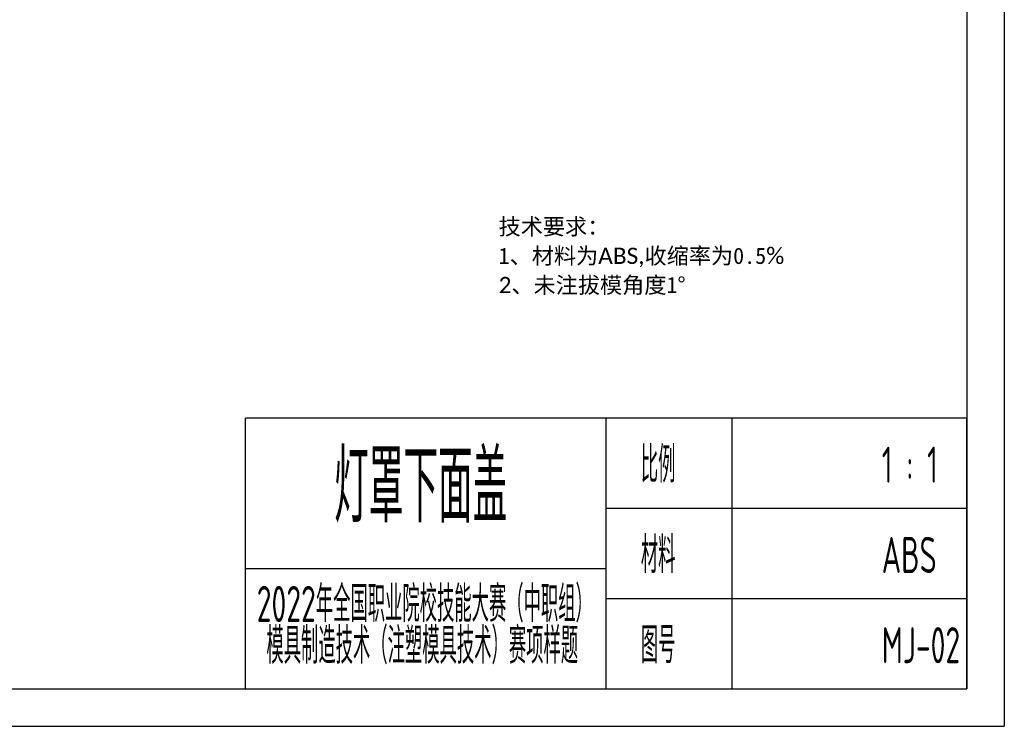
# Model space of a CAD drawing. Header units: millimetres. Extents: x 769 to 1254, y 326 to 1158.
# Tile 3 of 16: x 1038 to 1250, y 326 to 478. Entities that reach past the tile are written whole.
import ezdxf

# ---------------------------------------------------------------- set-up
doc = ezdxf.new("R2010")
doc.units = ezdxf.units.MM
for name, color, linetype in [('1轮廓实线层', 7, 'Continuous'), ('2细线层', 4, 'Continuous'), ('6文字层', 3, 'Continuous')]:
    doc.layers.add(name, color=color, linetype=linetype)
doc.layers.add('符号 (ISO)', color=7, linetype='Continuous', lineweight=25)
doc.styles.add('PC_TEXTSTYLE4', font='ISOCP.SHX', dxfattribs={"width": 0.707, "bigfont": 'GBCBIG.SHX'})
doc.styles.add('注释文本 (ISO)', font='txt')

msp = doc.modelspace()

# ---------------------------------------------------------------- linework, layer by layer
at = {"layer": '1轮廓实线层'}
for p, q in [((1242.04, 658.1), (1242.04, 334.1)), ((1086.52, 334.1), (1086.52, 392.42)), ((1242.04, 392.42), (1086.52, 392.42)), ((1164.28, 334.1), (1164.28, 392.42)), ((1191.3731, 392.42), (1191.3731, 334.1)), ((1242.04, 334.1), (1242.04, 392.42)), ((1164.28, 372.98), (1242.04, 372.98)), ((1086.52, 360.02), (1164.28, 360.02)), ((1164.28, 353.54), (1242.04, 353.54)), ((809.5, 334.1), (1242.04, 334.1)), ((1086.52, 334.1), (1242.04, 334.1))]:
    msp.add_line(p, q, dxfattribs=at)
at = {"layer": '2细线层'}
for p in [(1250.14, 666.2), (769, 326)]:
    msp.add_line(p, (1250.14, 326), dxfattribs=at)

# ---------------------------------------------------------------- texts
at = {"layer": '6文字层', "style": 'PC_TEXTSTYLE4', "width": 0.667}
for s, height, p in [('灯罩下面盖', 15.552, (1105.633, 369.8918)), ('比例               1 : 1', 7.776, (1171.7624, 378.4702)), ('材料               ABS', 7.776, (1171.7624, 359.0302)), ('2022年全国职业院校技能大赛（中职组）                          ', 7.776, (1088.935, 348.4687)), ('模具制造技术（注塑模具技术）赛项样题', 7.776, (1091.0225, 339.4656)), ('图号               MJ-02', 7.776, (1171.7624, 339.5902))]:
    msp.add_text(s, height=height, dxfattribs=at).set_placement(p)
at = {"layer": '符号 (ISO)', "insert": (1141.0954, 435.4128), "char_height": 3.4999999, "width": 66.443673, "attachment_point": 1, "line_spacing_factor": 1.078663, "style": '注释文本 (ISO)'}
msp.add_mtext('\\f仿宋|b0|i0;\\H3.5000;技术要求：\\P\\f仿宋|b0|i0;\\H3.5000;1、材料为\\fCalibri|b0|i0;\\H3.5000;ABS,\\f仿宋|b0|i0;\\H3.5000;收缩率为0.5\\fCalibri|b0|i0;\\H3.5000;%\\P\\fCalibri|b0|i0;\\H3.5000;2\\f仿宋|b0|i0;\\H3.5000;、未注拔模角度1°', dxfattribs=at)

doc.saveas('drawing.dxf')
